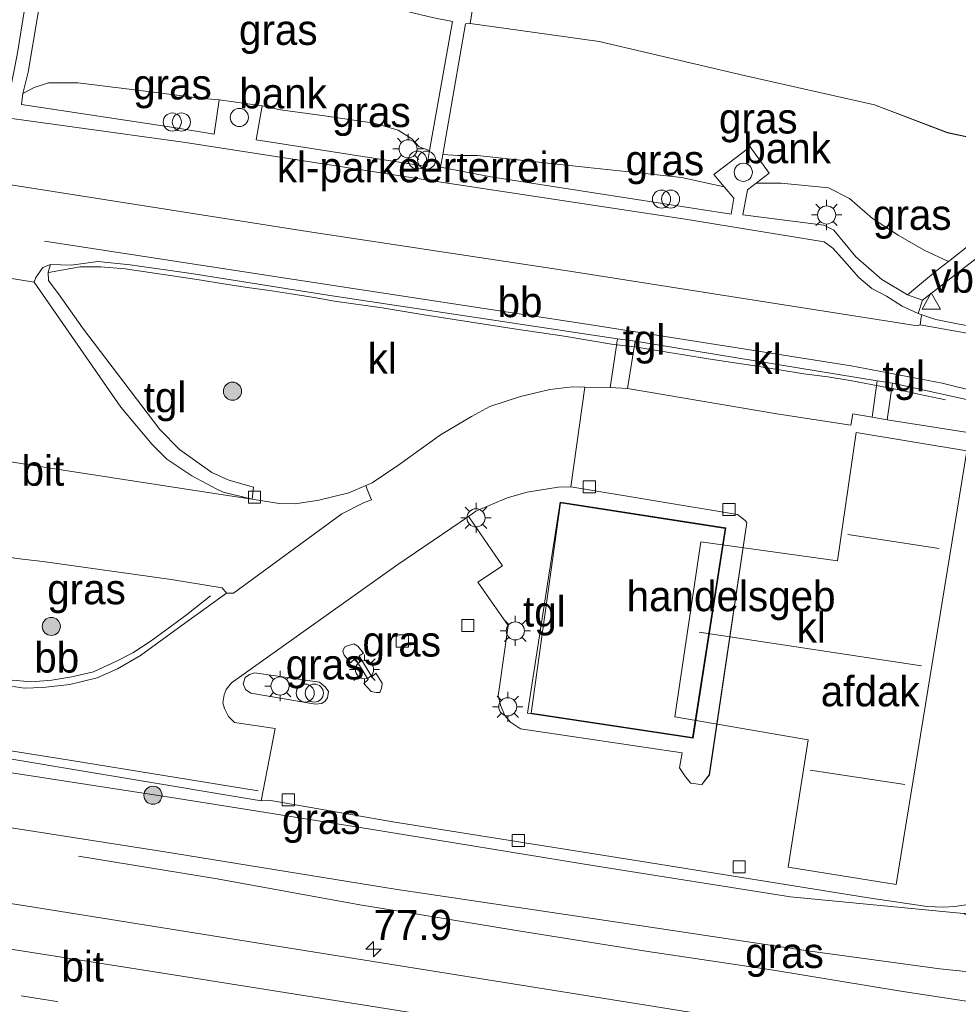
# Model space of a CAD drawing. Header units: millimetres. Extents: x 180000 to 190000, y 466229 to 468626.
# Tile 196 of 202: x 189422 to 189500, y 466447 to 466528. Entities that reach past the tile are written whole.
import ezdxf
from ezdxf.enums import TextEntityAlignment as Align

# ---------------------------------------------------------------- set-up
doc = ezdxf.new("R2010")
doc.units = ezdxf.units.MM
doc.linetypes.add('39strp', pattern=[12, 3, -9])
for name, color, linetype, lineweight in [('as-bs-kilometr', 13, 'Continuous', 18), ('bp-b5-bos', 93, 'Continuous', 18), ('bp-b5-grasland', 93, 'Continuous', 18), ('bp-bs-boom', 93, 'Continuous', 18), ('gr-bs-geleiderail', 213, 'geleiderail', 18), ('gw-bs-kruinlijn', 93, 'Continuous', 18), ('gw-bs-teenlijn', 93, 'Continuous', 18), ('kd-bs-dakrand', 13, 'Continuous', 18), ('kd-bs-nok', 13, 'Continuous', 18), ('mk-bs-39streep 0.15', 8, '39strp', 18), ('mk-bs-streep 0.15', 8, 'Continuous', 18), ('og-b5-bebouwing', 173, 'Continuous', 18), ('og-bs-inrichtingselement', 253, 'Continuous', 18), ('vh-b5-verh_soort', 8, 'Continuous', 18), ('wh-bs-kolk', 8, 'Continuous', 18), ('wm-bs-lichtmast', 8, 'Continuous', 18), ('wm-bs-overig', 8, 'Continuous', 18), ('wm-bs-verkeersbord', 8, 'Continuous', 18)]:
    doc.layers.add(name, color=color, linetype=linetype, lineweight=lineweight)
doc.styles.add('rtw_iso', font='iso-rtw.shx')
doc.linetypes.add('geleiderail', pattern='A,2,-1,[175,RTW.shx,S=0.5,R=0,X=0,Y=0],-1', length=4)

# ---------------------------------------------------------------- blocks, each defined once
blk = doc.blocks.new('dtbattr-r')
at = {"style": 'rtw_iso'}
blk.add_attdef('TAG', text='', height=2.5, dxfattribs=at).set_placement((0, 0), align=Align.MIDDLE_CENTER)
blk = doc.blocks.new('kolk')
blk.add_lwpolyline([(-0.5, -0.5), (0.5, -0.5), (0.5, 0.5), (-0.5, 0.5)], close=True)
blk = doc.blocks.new('verkeersbord')
for p, q in [((0, 0.75), (-0.75, -0.625)), ((0.75, -0.625), (0, 0.75)), ((-0.75, -0.625), (0.75, -0.625))]:
    blk.add_line(p, q)
blk = doc.blocks.new('dtbattr')
at = {"style": 'rtw_iso'}
blk.add_attdef('TAG', (0.591, 0.868), '', height=2.5, dxfattribs=at)
blk = doc.blocks.new('d33az_ACAD_1_FMEBLOCK36')
at = {"layer": 'bp-b5-grasland'}
for points in [[(-76.779, 18.523, 41.397), (-53.138, 14.576, 41.427), (-52.484, 14.631, 41.443), (-42.247, 12.834, 41.519), (-21.764, 9.582, 41.561), (-2.881, 6.545, 41.699), (1.978, 5.828, 41.717), (3.306, 5.773, 41.683), (4.262, 5.848, 41.677), (5.723, 6.049, 41.659)], [(63.202, -15.883, 41.117), (30.898, -10.688, 41.137), (8.693, -7.133, 41.067), (-23.499, -1.957, 41.057), (-48.693, 2.062, 41.043), (-72.625, 5.898, 41.055), (-97.523, 9.753, 41.057)], [(-83.515, 13.863, 40.873), (-61.094, 10.345, 40.821), (-42.055, 7.282, 40.795), (-23.117, 4.444, 40.807), (-7.891, 2.159, 40.773), (3.018, 0.668, 40.817), (15.121, -0.556, 40.787), (22.797, -1.525, 40.859), (29.503, -1.367, 41.019), (36.855, -0.922, 41.019), (38.469, 0.222, 41.033), (38.793, 2.22, 41.069), (38.396, 3.043, 41.233), (26.116, 5.31, 41.283), (19.851, 5.174, 41.255), (13.719, 5.291, 41.249), (4.982, 5.256, 41.597), (-9.331, 6.633, 41.593), (-25.366, 9.185, 41.525), (-44.241, 12.266, 41.447), (-60.033, 14.758, 41.329), (-78.799, 17.661, 41.375)]]:
    blk.add_polyline3d(points, dxfattribs=at)
blk = doc.blocks.new('d33az_ACAD_1_FMEBLOCK128')
at = {"layer": 'bp-b5-bos'}
blk.add_polyline3d([(20.811, -17.72, 43.498), (16.177, -23.143, 43.38), (13.063, -27.428, 43.272), (10.192, -31.064, 43.058), (9.09, -29.711, 43.253), (7.52, -28.879, 43.217), (5.23, -29.222, 43.195), (0.794, -28.265, 43.236), (-5.238, -25.956, 43.228), (-16.016, -23.537, 43.228), (-28.006, -20.732, 43.232), (-35.712, -19.649, 43.211), (-38.682, -19.241, 43.068), (-38.312, -16.814, 43.132)], dxfattribs=at)
blk = doc.blocks.new('d33az_ACAD_1_FMEBLOCK157')
at = {"layer": 'bp-b5-grasland'}
blk.add_polyline3d([(-122.471, 45.655, 41.556), (-124.412, 46.039, 41.558), (-125.576, 46.429, 41.568), (-125.876, 46.53, 41.57), (-125.53, 47.643, 41.57), (-122.041, 50.334, 41.791)], dxfattribs=at)
blk = doc.blocks.new('dtbattr-l')
at = {"style": 'rtw_iso'}
blk.add_attdef('TAG', (0, 0), '', height=2.5, dxfattribs=at)
blk = doc.blocks.new('boom')
blk.add_hatch(color=256).paths.add_polyline_path([(-0.75, 0, 1), (0.75, 0, 1)])
blk.add_circle((0, 0), 0.75)
blk = doc.blocks.new('prullenbak')
for centre in [(-0.375, 0), (0.375, 0)]:
    blk.add_circle(centre, 0.75)
blk = doc.blocks.new('dtb')
blk.add_circle((0, 0), 0.75)
blk = doc.blocks.new('lantaarnpaal')
for p, q in [((-0.884, 0.884), (-0.53, 0.53)), ((0, 0.75), (0, 1.25)), ((0.53, 0.53), (0.884, 0.884)), ((-0.75, 0), (-1.25, 0)), ((0.75, 0), (1.25, 0)), ((-0.53, -0.53), (-0.884, -0.884)), ((0, -0.75), (0, -1.25)), ((0.53, -0.53), (0.884, -0.884))]:
    blk.add_line(p, q)
blk.add_circle((0, 0), 0.75)
blk = doc.blocks.new('d33az_ACAD_1_FMEBLOCK162')
at = {"layer": 'vh-b5-verh_soort'}
for points in [[(-1.655, 19.305, 41.832), (4.48, 18.355, 41.852), (4.656, 19.294, 41.796), (6.249, 19.037, 41.79), (7.48, 18.814, 41.792), (15.565, 17.526, 41.81), (15.413, 16.445, 41.828), (18.836, 15.96, 41.824), (24.709, 14.386, 41.784), (29.795, 12.226, 41.716), (34.565, 9.954, 41.684), (38.06, 7.638, 41.684), (43.179, 3.974, 41.634), (47.472, 0.469, 41.504), (43.189, -6.535, 41.329), (40.606, -13.235, 41.219), (40.136, -13.121, 41.246), (39.166, -12.886, 41.301), (37.593, -12.564, 41.352), (36.468, -12.334, 41.389), (34.583, -12.167, 41.433), (32.497, -12.242, 41.437), (30.199, -12.632, 41.483), (27.74, -13.592, 41.495), (24.646, -15.625, 41.525), (22.705, -17.083, 41.585), (18.794, -19.467, 41.625), (17.231, -20.298, 41.631), (15.746, -20.932, 41.643), (14.543, -21.243, 41.659), (13.082, -21.445, 41.677), (12.126, -21.52, 41.683), (10.798, -21.465, 41.717), (5.939, -20.748, 41.699), (-12.944, -17.711, 41.561), (-33.427, -14.459, 41.519), (-43.664, -12.662, 41.443), (-44.318, -12.717, 41.427), (-43.141, -6.735, 41.581), (-46.515, -6.233, 41.577), (-47.011, -5.739, 41.563), (-47.343, -5.086, 41.575), (-47.472, -4.605, 41.577), (-47.367, -3.952, 41.573), (-47.201, -3.496, 41.573), (-46.766, -2.945, 41.565), (-32.995, 6.827, 41.663), (-27.158, 10.82, 41.672), (-27.068, 10.704, 41.675), (-24.351, 6.715, 41.653), (-26.386, 5.386, 41.643), (-23.884, 1.779, 41.661), (-24.62, -3.469, 41.701), (-24.707, -4.009, 41.723), (-24.513, -4.8, 41.723), (-24.143, -5.643, 41.721), (-23.68, -6.202, 41.719), (-22.848, -6.752, 41.699), (-9.488, -8.757, 41.765), (-9.688, -9.991, 41.715), (-9.21, -10.735, 41.715), (-8.763, -11.246, 41.715), (-8.157, -11.344, 41.711), (-7.836, -11.351, 41.713), (-7.226, -10.573, 41.705), (-4.119, 10.302, 41.675), (-4.251, 10.485, 41.675), (-4.907, 10.982, 41.675), (-18.683, 13.261, 41.661), (-17.54, 21.52, 41.736), (-15.423, 21.489, 41.74), (-14.009, 21.399, 41.744)], [(31.276, -1.934, 41.504), (36.357, -5.406, 41.496), (38.174, -2.867, 41.612), (42.741, -5.958, 41.498), (42.921, -5.987, 41.5), (43.137, -5.792, 41.5), (43.158, -5.518, 41.502), (43.138, -5.215, 41.498), (40.403, -1.478, 41.514), (32.041, 4.208, 41.556), (26.917, 5.568, 41.604), (26.577, 5.463, 41.624), (26.504, 5.151, 41.624), (26.557, 4.912, 41.612), (33.033, 0.522, 41.61)], [(-34.794, -3.746, 41.82), (-34.495, -3.748, 41.812), (-34.381, -3.467, 41.812), (-34.329, -3.292, 41.812), (-34.301, -2.974, 41.812), (-34.813, -2.154, 41.802), (-35.159, -2.443, 41.798), (-36.191, -0.709, 41.798), (-35.833, -0.491, 41.796), (-36.314, 0.094, 41.798), (-36.655, 0.265, 41.798), (-37.26, 0.087, 41.794), (-37.413, -0.004, 41.82), (-37.558, -0.327, 41.82), (-37.451, -0.667, 41.82), (-36.91, -1.307, 41.82), (-36.522, -0.946, 41.82), (-35.458, -2.673, 41.82), (-35.803, -3.007, 41.82), (-35.221, -3.676, 41.82)], [(-38.808, -4.202, 41.762), (-38.746, -3.682, 41.758), (-38.984, -3.298, 41.748), (-39.471, -2.897, 41.74), (-44.855, -2.138, 41.69), (-45.288, -2.252, 41.688), (-45.631, -2.52, 41.69), (-45.808, -3.044, 41.69), (-45.607, -3.513, 41.69), (-45.172, -3.816, 41.672), (-39.811, -4.707, 41.684), (-39.321, -4.671, 41.762), (-39.042, -4.509, 41.764)]]:
    blk.add_polyline3d(points, close=True, dxfattribs=at)
blk = doc.blocks.new('d33az_ACAD_1_FMEBLOCK167')
at = {"layer": 'vh-b5-verh_soort'}
for points in [[(-3.044, 12.306, 41.661), (10.732, 10.027, 41.675), (11.388, 9.53, 41.675), (11.52, 9.347, 41.675), (8.412, -11.528, 41.705), (7.803, -12.306, 41.713), (7.482, -12.299, 41.711), (6.875, -12.201, 41.715), (6.428, -11.69, 41.715), (5.951, -10.946, 41.715), (6.151, -9.712, 41.765), (-7.209, -7.707, 41.699), (-8.042, -7.157, 41.719), (-8.504, -6.598, 41.721), (-8.875, -5.755, 41.723), (-9.068, -4.964, 41.723), (-8.981, -4.424, 41.701), (-8.246, 0.823, 41.661), (-10.748, 4.431, 41.643), (-8.713, 5.76, 41.653), (-11.43, 9.749, 41.675), (-11.52, 9.865, 41.672), (-10.904, 10.286, 41.673), (-8.327, 11.411, 41.711), (-6.662, 11.878, 41.701), (-4.083, 12.29, 41.693)], [(-6.632, -6.418, 41.655), (7.065, -8.477, 41.755), (9.768, 8.916, 41.623), (-3.939, 11.045, 41.665)]]:
    blk.add_polyline3d(points, close=True, dxfattribs=at)
blk = doc.blocks.new('hecto')
for p, q in [((0, 0.625), (-0.625, 0)), ((0, -0.625), (0, 0.625)), ((-0.625, 0), (0.625, 0)), ((0.625, 0), (0, -0.625))]:
    blk.add_line(p, q)

msp = doc.modelspace()

# ---------------------------------------------------------------- linework, layer by layer
at = {"layer": 'bp-b5-grasland'}
for points in [[(189423.336, 466533.291, 43.02), (189422.051, 466525.419, 42.136), (189421.459, 466522.337, 41.868), (189420.597, 466523.522, 41.921), (189419.271, 466524.352, 42.044), (189414.201, 466524.848, 42.025), (189409.28, 466525.639, 42.044), (189406.718, 466526.984, 42.111), (189405.804, 466527.057, 42.134), (189403.272, 466526.267, 42.038), (189396.358, 466526.48, 41.973), (189393.031, 466526.435, 41.896), (189384.808, 466527.549, 41.892), (189381.623, 466528.014, 41.892), (189382.812, 466538.44, 43.164), (189387.541, 466537.989, 43.167), (189394.973, 466537.065, 43.101), (189402.255, 466535.994, 43.22), (189413.367, 466534.313, 43.049)], [(189458.079, 466528.182, 43.07), (189456.182, 466517.505, 41.929), (189455.316, 466517.831, 41.929), (189454.703, 466518.466, 41.925), (189453.586, 466519.196, 41.925), (189451.605, 466519.779, 41.925), (189447.29, 466520.397, 41.925), (189443.857, 466520.872, 41.978), (189442.32, 466521.214, 41.965), (189438.759, 466521.7, 41.915), (189437.177, 466521.833, 41.98), (189433.57, 466522.312, 41.916), (189427.076, 466523.116, 41.916), (189424.637, 466523.101, 41.916), (189423.464, 466522.716, 41.921), (189422.537, 466522.235, 41.921), (189422.968, 466523.988, 42.051), (189424.557, 466533.497, 42.899), (189425.97, 466533.406, 43.069), (189432.661, 466532.612, 43.211), (189446.266, 466530.366, 43.211), (189454.103, 466529.06, 43.175), (189456.541, 466528.5, 43.142)], [(189438.759, 466521.7, 41.915), (189438.345, 466518.864, 41.801), (189435.18, 466519.377, 41.837), (189422.414, 466521.333, 41.845), (189422.537, 466522.235, 41.921), (189423.464, 466522.716, 41.921), (189424.637, 466523.101, 41.916), (189427.076, 466523.116, 41.916), (189433.57, 466522.312, 41.916), (189437.177, 466521.833, 41.98)], [(189456.182, 466517.505, 41.929), (189455.948, 466516.193, 41.789), (189441.838, 466518.39, 41.821), (189442.32, 466521.214, 41.965), (189443.857, 466520.872, 41.978), (189447.29, 466520.397, 41.925), (189451.605, 466519.779, 41.925), (189453.586, 466519.196, 41.925), (189454.703, 466518.466, 41.925), (189455.316, 466517.831, 41.929)], [(189481.344, 466513.559, 41.848), (189481.133, 466512.257, 41.784), (189461.245, 466515.322, 41.772), (189457.092, 466516.134, 41.802), (189457.272, 466517.172, 41.913), (189458.532, 466517.105, 41.925), (189460.145, 466517.101, 41.925), (189469.27, 466516.102, 41.925), (189474.519, 466515.569, 41.929), (189477.029, 466515.281, 41.933), (189480.558, 466514.504, 41.9)], [(189498.054, 466507.508, 41.786), (189495.715, 466505.584, 41.584), (189493.594, 466506.85, 41.73), (189491.455, 466508.717, 41.816), (189489.625, 466510.925, 41.816), (189488.793, 466511.337, 41.824), (189482.113, 466512.19, 41.788), (189482.474, 466514.273, 41.928), (189483.195, 466514.817, 41.977), (189485.272, 466514.814, 41.957), (189489.184, 466514.436, 41.957), (189490.93, 466513.544, 41.957), (189492.826, 466511.893, 41.953), (189494.956, 466510.518, 41.892), (189497.111, 466509.264, 41.868), (189499.104, 466508.333, 41.824)], [(189424.175, 466473.09, 41.559), (189422.624, 466473.042, 41.549), (189420.465, 466473.369, 41.547), (189418.452, 466473.742, 41.553), (189416.411, 466474.51, 41.509), (189414.608, 466475.747, 41.541), (189413.597, 466476.763, 41.579), (189410.653, 466481.34, 41.663), (189409.922, 466482.657, 41.673), (189409.767, 466483.973, 41.669), (189410.765, 466484.871, 41.655), (189411.887, 466485.402, 41.641), (189414.228, 466485.346, 41.657), (189419.187, 466484.243, 41.619), (189422.034, 466483.758, 41.597), (189424.181, 466483.502, 41.601), (189434.79, 466482.013, 41.619), (189439.011, 466481.329, 41.633), (189439.379, 466480.9, 41.635), (189436.01, 466478.452, 41.683), (189432.254, 466475.744, 41.637), (189430.345, 466474.625, 41.619), (189428.68, 466473.88, 41.613), (189426.425, 466473.325, 41.601)], [(189450.363, 466475.714, 41.798), (189451.395, 466473.98, 41.798), (189451.741, 466474.27, 41.802), (189452.253, 466473.45, 41.812), (189452.225, 466473.132, 41.812), (189452.173, 466472.956, 41.812), (189452.059, 466472.675, 41.812), (189451.76, 466472.678, 41.82), (189451.333, 466472.747, 41.82), (189450.751, 466473.417, 41.82), (189451.096, 466473.75, 41.82), (189450.032, 466475.477, 41.82), (189449.644, 466475.117, 41.82), (189449.103, 466475.757, 41.82), (189448.996, 466476.097, 41.82), (189449.141, 466476.419, 41.82), (189449.294, 466476.51, 41.794), (189449.899, 466476.688, 41.798), (189450.24, 466476.518, 41.798), (189450.721, 466475.933, 41.796)], [(189447.233, 466471.752, 41.762), (189446.743, 466471.716, 41.684), (189441.382, 466472.608, 41.672), (189440.947, 466472.91, 41.69), (189440.746, 466473.38, 41.69), (189440.923, 466473.904, 41.69), (189441.266, 466474.171, 41.688), (189441.699, 466474.285, 41.69), (189447.083, 466473.527, 41.74), (189447.57, 466473.126, 41.748), (189447.808, 466472.742, 41.758), (189447.746, 466472.222, 41.762), (189447.512, 466471.915, 41.764)], [(189507.241, 466451.521, 41.081), (189518.171, 466447.606, 40.859), (189510.495, 466448.574, 40.787), (189498.392, 466449.798, 40.817), (189487.483, 466451.29, 40.773), (189472.257, 466453.574, 40.807), (189453.319, 466456.413, 40.795), (189434.28, 466459.475, 40.821), (189411.859, 466462.994, 40.873), (189374.787, 466468.081, 40.861), (189375.328, 466472.824, 41.401), (189385.614, 466471.487, 41.353), (189398.828, 466469.438, 41.387), (189416.575, 466466.791, 41.375), (189435.341, 466463.888, 41.329), (189451.133, 466461.397, 41.447), (189470.008, 466458.315, 41.525), (189486.043, 466455.763, 41.593), (189500.356, 466454.387, 41.597)]]:
    msp.add_polyline3d(points, close=True, dxfattribs=at)
msp.add_polyline3d([(189501.064, 466509.876, 41.896), (189499.104, 466508.333, 41.824), (189497.111, 466509.264, 41.868), (189494.956, 466510.518, 41.892), (189492.826, 466511.893, 41.953), (189490.93, 466513.544, 41.957), (189489.184, 466514.436, 41.957), (189485.272, 466514.814, 41.957), (189483.195, 466514.817, 41.977), (189484.285, 466515.639, 42.052), (189482.702, 466517.807, 42.238), (189479.706, 466515.529, 41.956), (189480.558, 466514.504, 41.9), (189477.029, 466515.281, 41.933), (189474.519, 466515.569, 41.929), (189469.27, 466516.102, 41.925), (189460.145, 466517.101, 41.925), (189458.532, 466517.105, 41.925), (189457.272, 466517.172, 41.913), (189459.156, 466528.007, 43.068), (189459.549, 466528.013, 43.068), (189462.519, 466527.605, 43.211), (189470.225, 466526.522, 43.232), (189482.215, 466523.717, 43.228), (189492.993, 466521.298, 43.228), (189499.025, 466518.99, 43.236), (189503.461, 466518.032, 43.195)], dxfattribs=at)
at = {"layer": 'gr-bs-geleiderail'}
msp.add_polyline3d([(189427.126, 466459.126, 40.801), (189438.613, 466457.249, 41.163), (189450.417, 466455.106, 41.607), (189455.682, 466454.251, 41.636), (189463.534, 466452.964, 41.574), (189474.082, 466451.278, 41.608), (189484.646, 466449.689, 41.584), (189495.16, 466447.974, 41.554), (189505.641, 466446.373, 41.544), (189516.269, 466444.759, 41.571), (189526.821, 466443.179, 41.607), (189537.379, 466441.587, 41.652), (189546.572, 466440.245, 41.409), (189554.52, 466439.108, 41.109), (189563.66, 466437.797, 40.811)], dxfattribs=at)
at = {"layer": 'gw-bs-kruinlijn'}
for points in [[(189462.519, 466527.605, 43.211), (189459.549, 466528.013, 43.068)], [(189462.519, 466527.605, 43.211), (189470.225, 466526.522, 43.232), (189482.215, 466523.717, 43.228), (189492.993, 466521.298, 43.228), (189499.025, 466518.99, 43.236), (189503.461, 466518.032, 43.195)], [(189375.328, 466472.824, 41.401), (189385.614, 466471.487, 41.353), (189398.828, 466469.438, 41.387), (189416.575, 466466.791, 41.375), (189435.341, 466463.888, 41.329), (189451.133, 466461.397, 41.447), (189470.008, 466458.315, 41.525), (189486.043, 466455.763, 41.593), (189500.356, 466454.387, 41.597), (189507.241, 466451.521, 41.081), (189518.171, 466447.606, 40.859)]]:
    msp.add_polyline3d(points, dxfattribs=at)
at = {"layer": 'gw-bs-teenlijn'}
for points in [[(189437.177, 466521.833, 41.98), (189433.57, 466522.312, 41.916), (189427.076, 466523.116, 41.916), (189424.637, 466523.101, 41.916), (189423.464, 466522.716, 41.921), (189422.537, 466522.235, 41.921)], [(189438.759, 466521.7, 41.915), (189437.177, 466521.833, 41.98)], [(189443.857, 466520.872, 41.978), (189442.32, 466521.214, 41.965)], [(189455.316, 466517.831, 41.929), (189454.703, 466518.466, 41.925), (189453.586, 466519.196, 41.925), (189451.605, 466519.779, 41.925), (189447.29, 466520.397, 41.925), (189443.857, 466520.872, 41.978)], [(189456.182, 466517.505, 41.929), (189455.316, 466517.831, 41.929)], [(189458.532, 466517.105, 41.925), (189457.272, 466517.172, 41.913)], [(189477.029, 466515.281, 41.933), (189474.519, 466515.569, 41.929), (189469.27, 466516.102, 41.925), (189460.145, 466517.101, 41.925), (189458.532, 466517.105, 41.925)], [(189480.558, 466514.504, 41.9), (189477.029, 466515.281, 41.933)], [(189483.195, 466514.817, 41.977), (189485.272, 466514.814, 41.957)], [(189497.111, 466509.264, 41.868), (189494.956, 466510.518, 41.892), (189492.826, 466511.893, 41.953), (189490.93, 466513.544, 41.957), (189489.184, 466514.436, 41.957), (189485.272, 466514.814, 41.957)], [(189499.104, 466508.333, 41.824), (189497.111, 466509.264, 41.868)], [(189472.257, 466453.574, 40.807), (189453.319, 466456.413, 40.795), (189434.28, 466459.475, 40.821), (189411.859, 466462.994, 40.873), (189374.787, 466468.081, 40.861)], [(189518.171, 466447.606, 40.859), (189510.495, 466448.574, 40.787), (189498.392, 466449.798, 40.817), (189487.483, 466451.29, 40.773), (189472.257, 466453.574, 40.807)]]:
    msp.add_polyline3d(points, dxfattribs=at)
at = {"layer": 'kd-bs-dakrand'}
msp.add_polyline3d([(189467.018, 466488.367, 45.545), (189464.58, 466470.966, 45.545), (189477.938, 466468.958, 45.545), (189480.626, 466486.253, 45.545), (189467.018, 466488.367, 45.545)], dxfattribs=at)
at = {"layer": 'kd-bs-nok'}
for points in [[(189498.35, 466484.591, 47.041), (189490.774, 466485.75, 47.053)], [(189496.89, 466474.875, 47.073), (189478.476, 466477.675, 47.059)], [(189495.506, 466465.055, 47.051), (189487.683, 466466.254, 47.069)]]:
    msp.add_polyline3d(points, dxfattribs=at)
at = {"layer": 'mk-bs-39streep 0.15'}
msp.add_polyline3d([(189745.453, 466394.908, 41.273), (189734.753, 466396.689, 41.263), (189710.91, 466400.649, 41.255), (189687.114, 466404.625, 41.277), (189663.342, 466408.597, 41.253), (189639.543, 466412.549, 41.237), (189615.804, 466416.446, 41.263), (189591.95, 466420.339, 41.225), (189568.144, 466424.247, 41.239), (189544.401, 466428.122, 41.235), (189520.558, 466431.943, 41.207), (189496.711, 466435.743, 41.207), (189473.067, 466439.509, 41.221), (189449.104, 466443.305, 41.217), (189425.351, 466447.112, 41.211), (189401.586, 466450.852, 41.157), (189373.326, 466455.275, 41.291)], dxfattribs=at)
at = {"layer": 'mk-bs-streep 0.15'}
for points in [[(189424.318, 466510.025, 41.547), (189444.97, 466506.836, 41.561), (189469.56, 466503.078, 41.541), (189491.058, 466499.706, 41.559), (189498.589, 466498.276, 41.571), (189504.722, 466496.752, 41.581), (189510.127, 466495.138, 41.569), (189515.698, 466492.991, 41.551), (189520.523, 466490.779, 41.529), (189523.415, 466489.297, 41.527), (189526.837, 466487.245, 41.533), (189530.507, 466484.737, 41.513), (189542.834, 466475.527, 41.429), (189549.727, 466470.309, 41.307), (189567.135, 466457.35, 41.119), (189574.454, 466452.338, 41.087), (189580.598, 466448.325, 41.039), (189569.003, 466454.236, 41.119), (189550.56, 466464.369, 41.269), (189538.343, 466472.409, 41.371)], [(189496.78, 466503.081, 41.68), (189502.826, 466502.007, 41.67), (189508.128, 466500.618, 41.664), (189514.549, 466498.447, 41.638), (189520.08, 466496.191, 41.616), (189525.789, 466493.191, 41.624), (189530.437, 466490.318, 41.618), (189533.928, 466487.84, 41.618), (189541.043, 466482.424, 41.488), (189560.764, 466467.109, 41.15), (189575.649, 466456.771, 40.98), (189586.345, 466450.428, 40.904), (189597.984, 466444.509, 40.824), (189604.307, 466441.456, 40.832), (189623.509, 466433.159, 40.818), (189629.121, 466430.981, 40.818), (189632.873, 466429.543, 40.82), (189654.43, 466421.992, 40.978), (189673.479, 466416.022, 41.09), (189681.457, 466413.945, 41.092), (189687.904, 466412.507, 41.094), (189692.996, 466411.52, 41.086), (189717.963, 466407.239, 41.108), (189746.531, 466402.444, 41.116)], [(189442.002, 466464.524, 41.44), (189426.395, 466467.076, 41.413), (189401.89, 466470.956, 41.435), (189375.596, 466475.171, 41.419)], [(189673.978, 466410.533, 41.183), (189646.278, 466415.142, 41.173), (189620.227, 466419.414, 41.173), (189589.291, 466424.524, 41.151), (189544.874, 466431.729, 41.175), (189513.856, 466436.762, 41.117), (189486.755, 466441.089, 41.157), (189461.917, 466445.026, 41.157), (189437.262, 466448.957, 41.117), (189415.746, 466452.354, 41.111), (189373.757, 466459.051, 41.151)]]:
    msp.add_polyline3d(points, dxfattribs=at)
at = {"layer": 'og-b5-bebouwing'}
for points in [[(189500.63, 466492.668, 47.079), (189494.79, 466456.777, 41.721), (189485.856, 466458.226, 41.579), (189487.495, 466468.765, 41.615), (189476.469, 466470.667, 47.045), (189478.629, 466485.13, 47.111), (189489.941, 466483.573, 47.075), (189491.475, 466494.175, 47.099)], [(189480.683, 466486.294, 41.623), (189477.98, 466468.901, 41.755), (189464.283, 466470.96, 41.655), (189466.976, 466488.424, 41.665)]]:
    msp.add_polyline3d(points, close=True, dxfattribs=at)
at = {"layer": 'vh-b5-verh_soort'}
for points in [[(189422.051, 466525.419, 42.136), (189423.336, 466533.291, 43.02)], [(189424.557, 466533.497, 42.899), (189422.968, 466523.988, 42.051), (189422.537, 466522.235, 41.921), (189422.414, 466521.333, 41.845), (189435.18, 466519.377, 41.837), (189438.345, 466518.864, 41.801), (189438.759, 466521.7, 41.915), (189442.32, 466521.214, 41.965), (189441.838, 466518.39, 41.821), (189455.948, 466516.193, 41.789), (189456.182, 466517.505, 41.929), (189458.079, 466528.182, 43.07), (189456.541, 466528.5, 43.142)], [(189459.919, 466530.44, 43.132), (189459.549, 466528.013, 43.068), (189459.156, 466528.007, 43.068), (189457.272, 466517.172, 41.913), (189457.092, 466516.134, 41.802), (189461.245, 466515.322, 41.772), (189481.133, 466512.257, 41.784), (189481.344, 466513.559, 41.848), (189480.558, 466514.504, 41.9), (189479.706, 466515.529, 41.956), (189482.702, 466517.807, 42.238), (189484.285, 466515.639, 42.052), (189483.195, 466514.817, 41.977), (189482.474, 466514.273, 41.928), (189482.113, 466512.19, 41.788), (189488.793, 466511.337, 41.824), (189489.625, 466510.925, 41.816), (189491.455, 466508.717, 41.816), (189493.594, 466506.85, 41.73), (189495.715, 466505.584, 41.584), (189496.952, 466505.131, 41.57), (189496.606, 466504.018, 41.57), (189495.276, 466504.625, 41.63), (189493.983, 466505.457, 41.656), (189492.773, 466506.091, 41.678), (189491.7, 466507.002, 41.714), (189490.513, 466508.347, 41.752), (189489.559, 466509.422, 41.792), (189488.816, 466509.958, 41.764), (189477.168, 466511.848, 41.764), (189456.958, 466514.918, 41.722), (189435.995, 466518.181, 41.788), (189417.585, 466520.707, 41.772)], [(189417.585, 466520.707, 41.772), (189435.995, 466518.181, 41.788), (189456.958, 466514.918, 41.722), (189477.168, 466511.848, 41.764), (189488.816, 466509.958, 41.764), (189489.559, 466509.422, 41.792), (189490.513, 466508.347, 41.752), (189491.7, 466507.002, 41.714), (189492.773, 466506.091, 41.678), (189493.983, 466505.457, 41.656), (189495.276, 466504.625, 41.63), (189496.606, 466504.018, 41.57), (189496.906, 466503.917, 41.568), (189496.863, 466503.735, 41.71), (189496.78, 466503.081, 41.68), (189496.545, 466503.014, 41.667), (189481.629, 466505.362, 41.685), (189467.584, 466507.546, 41.693), (189446.091, 466510.822, 41.689), (189416.233, 466515.5, 41.693)], [(189416.233, 466515.5, 41.693), (189446.091, 466510.822, 41.689), (189467.584, 466507.546, 41.693), (189481.629, 466505.362, 41.685), (189496.545, 466503.014, 41.667), (189496.78, 466503.081, 41.68), (189496.863, 466503.735, 41.71), (189496.906, 466503.917, 41.568), (189498.07, 466503.527, 41.558), (189500.011, 466503.143, 41.556), (189503.816, 466502.457, 41.558), (189507.278, 466501.503, 41.566), (189511.527, 466500.146, 41.572), (189515.922, 466498.558, 41.572), (189519.828, 466496.795, 41.578), (189523.712, 466495.037, 41.574), (189527.343, 466492.997, 41.59), (189531.343, 466490.528, 41.576), (189534.027, 466488.756, 41.536), (189542.069, 466482.384, 41.448), (189550.123, 466476.022, 41.292), (189563.514, 466466.271, 41.04)], [(189502.732, 466496.454, 41.596), (189494.481, 466498.275, 41.614), (189493.22, 466498.457, 41.592), (189473.181, 466501.75, 41.584), (189471.737, 466501.938, 41.602), (189447.764, 466505.547, 41.596), (189436.466, 466507.333, 41.612), (189431.401, 466508.061, 41.62), (189428.726, 466508.333, 41.632), (189426.511, 466508.024, 41.614), (189424.817, 466508.091, 41.616), (189424.175, 466507.827, 41.624), (189423.603, 466506.999, 41.63), (189423.451, 466506.631, 41.606), (189410.352, 466508.744, 41.543)], [(189502.119, 466493.95, 41.81), (189494.034, 466495.237, 41.792), (189494.481, 466498.275, 41.614), (189502.732, 466496.454, 41.596)], [(189420.465, 466473.369, 41.547), (189422.624, 466473.042, 41.549), (189424.175, 466473.09, 41.559), (189426.425, 466473.325, 41.601), (189428.68, 466473.88, 41.613), (189430.345, 466474.625, 41.619), (189432.254, 466475.744, 41.637), (189436.01, 466478.452, 41.683), (189439.379, 466480.9, 41.635), (189439.955, 466480.899, 41.641), (189448.917, 466487.441, 41.667), (189450.703, 466488.372, 41.667), (189451.364, 466488.61, 41.669), (189451.02, 466489.473, 41.691), (189450.919, 466489.804, 41.673), (189451.423, 466490.026, 41.674), (189453.622, 466491.513, 41.708), (189457.088, 466493.992, 41.718), (189459.661, 466495.51, 41.722), (189461.178, 466496.347, 41.724), (189463.706, 466497.158, 41.726), (189466.126, 466497.733, 41.726), (189468.005, 466497.958, 41.734), (189469.014, 466497.944, 41.736), (189467.871, 466489.684, 41.661), (189466.832, 466489.668, 41.693), (189464.254, 466489.256, 41.701), (189462.589, 466488.79, 41.711), (189460.011, 466487.664, 41.673), (189459.396, 466487.244, 41.672), (189453.559, 466483.25, 41.663), (189439.788, 466473.479, 41.565), (189439.353, 466472.928, 41.573), (189439.187, 466472.471, 41.573), (189439.082, 466471.819, 41.577), (189439.211, 466471.338, 41.575), (189439.543, 466470.685, 41.563), (189440.039, 466470.19, 41.577), (189443.413, 466469.689, 41.581), (189442.236, 466463.706, 41.427), (189418.595, 466467.653, 41.397)], [(189407.924, 466493.91, 41.535), (189425.332, 466491.158, 41.559), (189438.748, 466489.076, 41.553), (189441.503, 466488.662, 41.468), (189443.748, 466488.298, 41.59), (189445.056, 466488.271, 41.614), (189447.018, 466488.575, 41.632), (189449.512, 466489.184, 41.67), (189450.919, 466489.804, 41.673), (189451.02, 466489.473, 41.691), (189451.364, 466488.61, 41.669), (189450.703, 466488.372, 41.667), (189448.917, 466487.441, 41.667), (189439.955, 466480.899, 41.641), (189439.379, 466480.9, 41.635), (189439.011, 466481.329, 41.633), (189434.79, 466482.013, 41.619), (189424.181, 466483.502, 41.601), (189422.034, 466483.758, 41.597)], [(189397.851, 466458.883, 41.057), (189422.749, 466455.028, 41.055), (189446.681, 466451.192, 41.043), (189471.875, 466447.174, 41.057), (189504.067, 466441.998, 41.067), (189526.272, 466438.442, 41.137), (189558.576, 466433.248, 41.117)]]:
    msp.add_polyline3d(points, dxfattribs=at)
for points in [[(189500.441, 466507.822, 41.791), (189496.952, 466505.131, 41.57), (189495.715, 466505.584, 41.584), (189498.054, 466507.508, 41.786), (189499.104, 466508.333, 41.824), (189501.064, 466509.876, 41.896), (189502.957, 466511.319, 42.122), (189505.692, 466513.41, 42.53), (189507.312, 466514.736, 42.894), (189508.423, 466516.191, 43.058), (189511.294, 466519.826, 43.272), (189514.408, 466524.112, 43.38), (189519.042, 466529.534, 43.498), (189519.874, 466528.984, 43.496), (189515.795, 466523.864, 43.4), (189512.216, 466519.262, 43.244), (189509.718, 466515.936, 43.024), (189508.651, 466514.611, 42.882), (189506.346, 466512.475, 42.44), (189502.8, 466509.641, 41.94)], [(189439.908, 466489.059, 41.594), (189441.503, 466488.662, 41.468), (189438.748, 466489.076, 41.553), (189425.332, 466491.158, 41.559), (189407.924, 466493.91, 41.535), (189405.364, 466497.159, 41.567), (189401.233, 466502.942, 41.519), (189398.652, 466506.494, 41.539), (189396.589, 466508.832, 41.561), (189395.372, 466510.136, 41.537), (189395.892, 466511.064, 41.541), (189410.352, 466508.744, 41.543), (189423.451, 466506.631, 41.606), (189430.642, 466496.274, 41.594), (189433.228, 466493.183, 41.594), (189434.437, 466491.973, 41.594), (189436.518, 466490.599, 41.594), (189438.572, 466489.482, 41.596), (189439.111, 466489.257, 41.588)], [(189441.608, 466489.659, 41.554), (189441.503, 466488.662, 41.468), (189439.908, 466489.059, 41.594), (189439.111, 466489.257, 41.588), (189438.572, 466489.482, 41.596), (189436.518, 466490.599, 41.594), (189434.437, 466491.973, 41.594), (189433.228, 466493.183, 41.594), (189430.642, 466496.274, 41.594), (189423.451, 466506.631, 41.606), (189423.603, 466506.999, 41.63), (189424.175, 466507.827, 41.624), (189424.817, 466508.091, 41.616), (189424.611, 466507.457, 41.7), (189424.637, 466506.762, 41.7), (189425.6, 466505.454, 41.698), (189427.458, 466502.849, 41.694), (189433.859, 466494.439, 41.692), (189435.478, 466492.772, 41.684), (189438.167, 466490.885, 41.68), (189439.583, 466490.241, 41.67)], [(189431.401, 466508.061, 41.62), (189436.466, 466507.333, 41.612), (189447.764, 466505.547, 41.596), (189471.737, 466501.938, 41.602), (189471.131, 466497.913, 41.74), (189469.014, 466497.944, 41.736), (189468.005, 466497.958, 41.734), (189466.126, 466497.733, 41.726), (189463.706, 466497.158, 41.726), (189461.178, 466496.347, 41.724), (189459.661, 466495.51, 41.722), (189457.088, 466493.992, 41.718), (189453.622, 466491.513, 41.708), (189451.423, 466490.026, 41.674), (189450.919, 466489.804, 41.673), (189449.512, 466489.184, 41.67), (189447.018, 466488.575, 41.632), (189445.056, 466488.271, 41.614), (189443.748, 466488.298, 41.59), (189441.503, 466488.662, 41.468), (189441.608, 466489.659, 41.554), (189439.583, 466490.241, 41.67), (189438.167, 466490.885, 41.68), (189435.478, 466492.772, 41.684), (189433.859, 466494.439, 41.692), (189427.458, 466502.849, 41.694), (189425.6, 466505.454, 41.698), (189424.637, 466506.762, 41.7), (189424.611, 466507.457, 41.7), (189424.817, 466508.091, 41.616), (189426.511, 466508.024, 41.614), (189428.726, 466508.333, 41.632)], [(189473.181, 466501.75, 41.584), (189472.545, 466497.822, 41.744), (189471.131, 466497.913, 41.74), (189471.737, 466501.938, 41.602)], [(189493.22, 466498.457, 41.592), (189492.803, 466495.46, 41.79), (189491.21, 466495.718, 41.796), (189491.034, 466494.779, 41.852), (189484.899, 466495.728, 41.832), (189472.545, 466497.822, 41.744), (189473.181, 466501.75, 41.584)], [(189494.481, 466498.275, 41.614), (189494.034, 466495.237, 41.792), (189492.803, 466495.46, 41.79), (189493.22, 466498.457, 41.592)]]:
    msp.add_polyline3d(points, close=True, dxfattribs=at)
at = {"layer": 'wm-bs-overig'}
for points in [[(189424.655, 466507.416, 41.819), (189427.262, 466507.887, 41.781), (189428.992, 466507.897, 41.778), (189430.984, 466507.721, 41.781), (189433.02, 466507.421, 41.77), (189435.108, 466507.13, 41.807), (189437.126, 466506.803, 41.796), (189439.119, 466506.491, 41.8), (189441.123, 466506.192, 41.776), (189442.936, 466505.92, 41.807), (189444.734, 466505.658, 41.794), (189446.622, 466505.348, 41.815), (189448.316, 466505.056, 41.789), (189452.243, 466504.505, 41.809), (189455.738, 466503.911, 41.784), (189459.465, 466503.341, 41.792), (189463.19, 466502.76, 41.791), (189467.324, 466502.141, 41.75), (189471.219, 466501.485, 41.788), (189473.318, 466501.232, 41.806), (189475.138, 466500.952, 41.807), (189477.228, 466500.603, 41.801), (189479.236, 466500.279, 41.82), (189481.24, 466499.965, 41.808), (189483.084, 466499.708, 41.81), (189485.121, 466499.364, 41.865), (189487.153, 466499.046, 41.801), (189489.119, 466498.777, 41.803), (189490.982, 466498.486, 41.806), (189492.727, 466498.159, 41.78), (189494.864, 466497.735, 41.779), (189496.77, 466497.333, 41.825), (189498.869, 466496.898, 41.867)], [(189410.669, 466482.357, 41.916), (189411.118, 466481.266, 41.903), (189412.198, 466479.834, 41.893), (189413.197, 466478.316, 41.882), (189414.29, 466477.126, 41.809), (189415.198, 466476.077, 41.806), (189416.642, 466475.24, 41.763), (189418.004, 466474.54, 41.752), (189420.059, 466473.951, 41.812), (189421.639, 466473.701, 41.822), (189423.255, 466473.555, 41.821), (189424.914, 466473.678, 41.811), (189426.572, 466473.959, 41.831), (189428.381, 466474.382, 41.839), (189430.279, 466475.255, 41.814), (189431.627, 466475.954, 41.853), (189433.069, 466476.895, 41.881), (189434.57, 466478.001, 41.9), (189436.077, 466479.084, 41.907), (189438.064, 466480.663, 41.882)]]:
    msp.add_polyline3d(points, dxfattribs=at)

# ---------------------------------------------------------------- block references
at = {"layer": 'as-bs-kilometr'}
ref = msp.add_blockref('dtbattr', (189451.538, 466451.439, 40.972), dxfattribs=at)
ref.add_attrib('TAG', '77.9', dxfattribs={"layer": '0', "height": 2.5, "style": 'rtw_iso'}).set_placement((189451.538, 466451.439, 40.972), align=Align.BOTTOM_LEFT)
msp.add_blockref('hecto', (189451.538, 466451.439, 40.972), dxfattribs=at)
at = {"layer": 'bp-b5-bos'}
msp.add_blockref('d33az_ACAD_1_FMEBLOCK128', (189498.231, 466547.254), dxfattribs=at)
at = {"layer": 'bp-b5-grasland'}
ref = msp.add_blockref('dtbattr-r', (189440.412, 466525.501, 42.296), dxfattribs=at)
ref.add_attrib('TAG', 'gras', dxfattribs={"layer": '0', "height": 2.5, "style": 'rtw_iso'}).set_placement((189440.412, 466525.501, 42.296), align=Align.BOTTOM_LEFT)
ref = msp.add_blockref('dtbattr-r', (189431.654, 466520.99, 41.897), dxfattribs=at)
ref.add_attrib('TAG', 'gras', dxfattribs={"layer": '0', "height": 2.5, "style": 'rtw_iso'}).set_placement((189431.654, 466520.99, 41.897), align=Align.BOTTOM_LEFT)
ref = msp.add_blockref('dtbattr-r', (189448.116, 466518.704, 41.911), dxfattribs=at)
ref.add_attrib('TAG', 'gras', dxfattribs={"layer": '0', "height": 2.5, "style": 'rtw_iso'}).set_placement((189448.116, 466518.704, 41.911), align=Align.BOTTOM_LEFT)
ref = msp.add_blockref('dtbattr-r', (189480.127, 466518.173, 42.41), dxfattribs=at)
ref.add_attrib('TAG', 'gras', dxfattribs={"layer": '0', "height": 2.5, "style": 'rtw_iso'}).set_placement((189480.127, 466518.173, 42.41), align=Align.BOTTOM_LEFT)
ref = msp.add_blockref('dtbattr-r', (189472.394, 466514.714, 41.878), dxfattribs=at)
ref.add_attrib('TAG', 'gras', dxfattribs={"layer": '0', "height": 2.5, "style": 'rtw_iso'}).set_placement((189472.394, 466514.714, 41.878), align=Align.BOTTOM_LEFT)
ref = msp.add_blockref('dtbattr-r', (189492.864, 466510.201, 41.854), dxfattribs=at)
ref.add_attrib('TAG', 'gras', dxfattribs={"layer": '0', "height": 2.5, "style": 'rtw_iso'}).set_placement((189492.864, 466510.201, 41.854), align=Align.BOTTOM_LEFT)
for name, p in [('d33az_ACAD_1_FMEBLOCK157', (189622.482, 466457.488)), ('d33az_ACAD_1_FMEBLOCK36', (189495.374, 466449.131))]:
    msp.add_blockref(name, p, dxfattribs=at)
ref = msp.add_blockref('dtbattr-r', (189424.543, 466479.222, 41.611), dxfattribs=at)
ref.add_attrib('TAG', 'gras', dxfattribs={"layer": '0', "height": 2.5, "style": 'rtw_iso'}).set_placement((189424.543, 466479.222, 41.611), align=Align.BOTTOM_LEFT)
ref = msp.add_blockref('dtbattr-r', (189450.624, 466474.895, 41.811), dxfattribs=at)
ref.add_attrib('TAG', 'gras', dxfattribs={"layer": '0', "height": 2.5, "style": 'rtw_iso'}).set_placement((189450.624, 466474.895, 41.811), align=Align.BOTTOM_LEFT)
ref = msp.add_blockref('dtbattr-r', (189444.278, 466473.001, 41.718), dxfattribs=at)
ref.add_attrib('TAG', 'gras', dxfattribs={"layer": '0', "height": 2.5, "style": 'rtw_iso'}).set_placement((189444.278, 466473.001, 41.718), align=Align.BOTTOM_LEFT)
ref = msp.add_blockref('dtbattr-r', (189443.969, 466460.215, 41.131), dxfattribs=at)
ref.add_attrib('TAG', 'gras', dxfattribs={"layer": '0', "height": 2.5, "style": 'rtw_iso'}).set_placement((189443.969, 466460.215, 41.131), align=Align.BOTTOM_LEFT)
ref = msp.add_blockref('dtbattr-r', (189482.3, 466449.131, 41.262), dxfattribs=at)
ref.add_attrib('TAG', 'gras', dxfattribs={"layer": '0', "height": 2.5, "style": 'rtw_iso'}).set_placement((189482.3, 466449.131, 41.262), align=Align.BOTTOM_LEFT)
at = {"layer": 'bp-bs-boom'}
for p in [(189439.874, 466497.599, 41.448), (189424.879, 466478.138, 41.717), (189433.293, 466464.169, 41.375)]:
    msp.add_blockref('boom', p, dxfattribs=at)
at = {"layer": 'og-b5-bebouwing'}
ref = msp.add_blockref('dtbattr-r', (189472.483, 466478.648, 41.675), dxfattribs=at)
ref.add_attrib('TAG', 'handelsgeb', dxfattribs={"layer": '0', "height": 2.5, "style": 'rtw_iso'}).set_placement((189472.483, 466478.648, 41.675), align=Align.BOTTOM_LEFT)
ref = msp.add_blockref('dtbattr-r', (189488.549, 466470.777, 45.041), dxfattribs=at)
ref.add_attrib('TAG', 'afdak', dxfattribs={"layer": '0', "height": 2.5, "style": 'rtw_iso'}).set_placement((189488.549, 466470.777, 45.041), align=Align.BOTTOM_LEFT)
at = {"layer": 'og-bs-inrichtingselement'}
ref = msp.add_blockref('dtbattr', (189440.438, 466520.247, 41.921), dxfattribs=at)
ref.add_attrib('TAG', 'bank', dxfattribs={"layer": '0', "height": 2.5, "style": 'rtw_iso'}).set_placement((189440.438, 466520.247, 41.921), align=Align.BOTTOM_LEFT)
for name, p in [('dtb', (189440.438, 466520.247, 41.921)), ('prullenbak', (189435.267, 466519.868, 41.953)), ('prullenbak', (189455.554, 466516.719, 41.937)), ('dtb', (189482.138, 466515.71, 42.218)), ('prullenbak', (189475.746, 466513.495, 41.778)), ('prullenbak', (189446.268, 466472.623, 41.74))]:
    msp.add_blockref(name, p, dxfattribs=at)
ref = msp.add_blockref('dtbattr', (189482.138, 466515.71, 42.218), dxfattribs=at)
ref.add_attrib('TAG', 'bank', dxfattribs={"layer": '0', "height": 2.5, "style": 'rtw_iso'}).set_placement((189482.138, 466515.71, 42.218), align=Align.BOTTOM_LEFT)
at = {"layer": 'vh-b5-verh_soort'}
ref = msp.add_blockref('dtbattr-r', (189443.542, 466514.133, 41.713), dxfattribs=at)
ref.add_attrib('TAG', 'kl-parkeerterrein', dxfattribs={"layer": '0', "height": 2.5, "style": 'rtw_iso'}).set_placement((189443.542, 466514.133, 41.713), align=Align.BOTTOM_LEFT)
ref = msp.add_blockref('dtbattr-r', (189472.156, 466499.865, 41.668), dxfattribs=at)
ref.add_attrib('TAG', 'tgl', dxfattribs={"layer": '0', "height": 2.5, "style": 'rtw_iso'}).set_placement((189472.156, 466499.865, 41.668), align=Align.BOTTOM_LEFT)
ref = msp.add_blockref('dtbattr-r', (189451.054, 466498.302, 41.663), dxfattribs=at)
ref.add_attrib('TAG', 'kl', dxfattribs={"layer": '0', "height": 2.5, "style": 'rtw_iso'}).set_placement((189451.054, 466498.302, 41.663), align=Align.BOTTOM_LEFT)
ref = msp.add_blockref('dtbattr-r', (189482.905, 466498.264, 41.741), dxfattribs=at)
ref.add_attrib('TAG', 'kl', dxfattribs={"layer": '0', "height": 2.5, "style": 'rtw_iso'}).set_placement((189482.905, 466498.264, 41.741), align=Align.BOTTOM_LEFT)
ref = msp.add_blockref('dtbattr-r', (189493.642, 466496.852, 41.697), dxfattribs=at)
ref.add_attrib('TAG', 'tgl', dxfattribs={"layer": '0', "height": 2.5, "style": 'rtw_iso'}).set_placement((189493.642, 466496.852, 41.697), align=Align.BOTTOM_LEFT)
ref = msp.add_blockref('dtbattr-r', (189432.529, 466495.102, 41.627), dxfattribs=at)
ref.add_attrib('TAG', 'tgl', dxfattribs={"layer": '0', "height": 2.5, "style": 'rtw_iso'}).set_placement((189432.529, 466495.102, 41.627), align=Align.BOTTOM_LEFT)
for name, p in [('d33az_ACAD_1_FMEBLOCK162', (189486.554, 466476.423)), ('d33az_ACAD_1_FMEBLOCK167', (189470.915, 466477.378))]:
    msp.add_blockref(name, p, dxfattribs=at)
ref = msp.add_blockref('dtbattr-r', (189422.417, 466489.029, 41.603), dxfattribs=at)
ref.add_attrib('TAG', 'bit', dxfattribs={"layer": '0', "height": 2.5, "style": 'rtw_iso'}).set_placement((189422.417, 466489.029, 41.603), align=Align.BOTTOM_LEFT)
ref = msp.add_blockref('dtbattr-r', (189463.914, 466477.378, 41.696), dxfattribs=at)
ref.add_attrib('TAG', 'tgl', dxfattribs={"layer": '0', "height": 2.5, "style": 'rtw_iso'}).set_placement((189463.914, 466477.378, 41.696), align=Align.BOTTOM_LEFT)
ref = msp.add_blockref('dtbattr-r', (189486.554, 466476.052, 41.63), dxfattribs=at)
ref.add_attrib('TAG', 'kl', dxfattribs={"layer": '0', "height": 2.5, "style": 'rtw_iso'}).set_placement((189486.554, 466476.052, 41.63), align=Align.BOTTOM_LEFT)
ref = msp.add_blockref('dtbattr-r', (189425.719, 466448.007, 41.306), dxfattribs=at)
ref.add_attrib('TAG', 'bit', dxfattribs={"layer": '0', "height": 2.5, "style": 'rtw_iso'}).set_placement((189425.719, 466448.007, 41.306), align=Align.BOTTOM_LEFT)
at = {"layer": 'wh-bs-kolk'}
for p in [(189469.397, 466489.677, 41.596), (189441.7, 466488.835, 41.473), (189480.958, 466487.804, 41.648), (189459.339, 466478.222, 41.552), (189453.924, 466476.934, 41.556), (189444.49, 466463.789, 41.402), (189463.527, 466460.426, 41.542), (189481.789, 466458.25, 41.572)]:
    msp.add_blockref('kolk', p, dxfattribs=at)
at = {"layer": 'wm-bs-lichtmast'}
for p in [(189454.4, 466517.652, 41.876), (189489.033, 466512.18, 41.847), (189460.021, 466487.119, 41.682), (189463.274, 466477.769, 41.732), (189450.798, 466474.561, 41.75), (189443.805, 466473.207, 41.74), (189462.648, 466471.488, 41.682)]:
    msp.add_blockref('lantaarnpaal', p, dxfattribs=at)
at = {"layer": 'wm-bs-overig'}
ref = msp.add_blockref('dtbattr-l', (189461.807, 466502.976, 41.792), dxfattribs=at)
ref.add_attrib('TAG', 'bb', dxfattribs={"layer": '0', "height": 2.5, "style": 'rtw_iso'}).set_placement((189461.807, 466502.976, 41.792), align=Align.BOTTOM_LEFT)
ref = msp.add_blockref('dtbattr-l', (189423.473, 466473.571, 41.819), dxfattribs=at)
ref.add_attrib('TAG', 'bb', dxfattribs={"layer": '0', "height": 2.5, "style": 'rtw_iso'}).set_placement((189423.473, 466473.571, 41.819), align=Align.BOTTOM_LEFT)
at = {"layer": 'wm-bs-verkeersbord'}
ref = msp.add_blockref('dtbattr', (189497.694, 466505.001, 41.627), dxfattribs=at)
ref.add_attrib('TAG', 'vb', dxfattribs={"layer": '0', "height": 2.5, "style": 'rtw_iso'}).set_placement((189497.694, 466505.001, 41.627), align=Align.BOTTOM_LEFT)
msp.add_blockref('verkeersbord', (189497.694, 466505.001, 41.627), dxfattribs=at)

doc.saveas('drawing.dxf')
